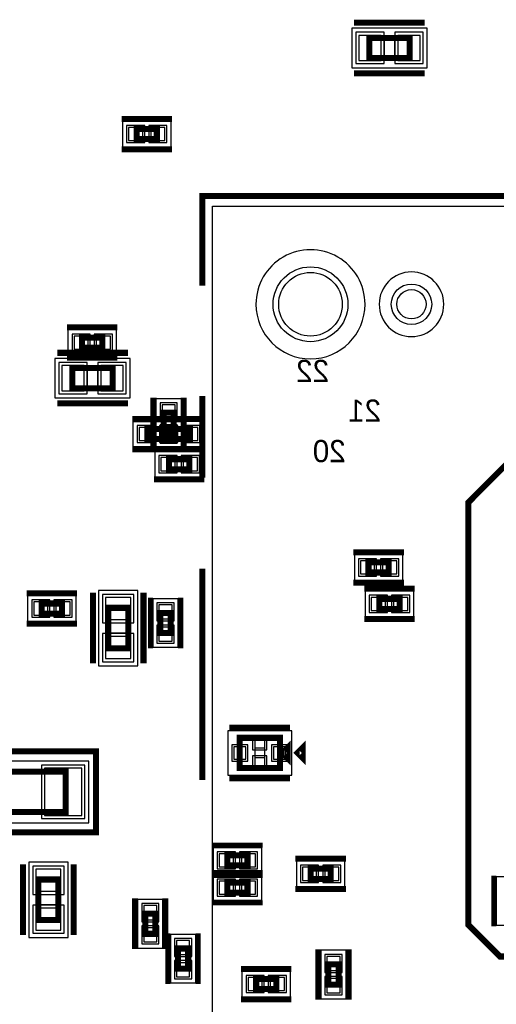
# Model space of a CAD drawing. Extents: x -10 to 137, y -32 to 198.
# Tile 32 of 64: x 48 to 60, y 73 to 98. Entities that reach past the tile are written whole.
import ezdxf

# ---------------------------------------------------------------- set-up
doc = ezdxf.new("R2010")
doc.units = 0
for name, color, linetype in [('PG_ASSEMBLY_BOTTOM', 52, 'CONTINUOUS'), ('PG_DFA_BOUND_BOTTOM', 254, 'CONTINUOUS'), ('PG_PASTEMASK_BOTTOM', 132, 'CONTINUOUS'), ('PG_PLACE_BOUND_BOTTOM', 73, 'CONTINUOUS'), ('PG_SILKSCREEN_BOTTOM', 2, 'CONTINUOUS'), ('PG_SOLDERMASK_BOTTOM', 212, 'CONTINUOUS'), ('PIN_BOTTOM', 2, 'CONTINUOUS'), ('PIN_PASTEMASK_BOTTOM', 132, 'CONTINUOUS'), ('PIN_SOLDERMASK_BOTTOM', 212, 'CONTINUOUS'), ('RKO_ALL', 40, 'CONTINUOUS'), ('VKO_BOTTOM', 173, 'CONTINUOUS')]:
    doc.layers.add(name, color=color, linetype=linetype)

msp = doc.modelspace()

# ---------------------------------------------------------------- linework, layer by layer
at = {"layer": 'PG_ASSEMBLY_BOTTOM', "const_width": 0.1524}
for points in [[(57.690766, 96.54286), (56.674766, 96.54286), (56.674766, 97.05086), (57.690766, 97.05086), (57.690766, 96.54286)], [(51.331622, 94.506542), (50.823622, 94.506542), (50.823622, 94.760542), (51.331622, 94.760542), (51.331622, 94.506542)], [(49.452022, 89.518236), (49.960022, 89.518236), (49.960022, 89.264236), (49.452022, 89.264236), (49.452022, 89.518236)], [(50.222658, 88.245188), (49.206658, 88.245188), (49.206658, 88.753188), (50.222658, 88.753188), (50.222658, 88.245188)], [(51.754532, 87.626952), (51.754532, 87.118952), (51.500532, 87.118952), (51.500532, 87.626952), (51.754532, 87.626952)], [(51.093624, 87.220044), (51.601624, 87.220044), (51.601624, 86.966044), (51.093624, 86.966044), (51.093624, 87.220044)], [(52.16144, 86.966044), (51.65344, 86.966044), (51.65344, 87.220044), (52.16144, 87.220044), (52.16144, 86.966044)], [(51.638454, 86.461854), (52.146454, 86.461854), (52.146454, 86.207854), (51.638454, 86.207854), (51.638454, 86.461854)], [(57.1627, 83.613498), (56.6547, 83.613498), (56.6547, 83.867498), (57.1627, 83.867498), (57.1627, 83.613498)], [(56.928512, 82.95005), (57.436512, 82.95005), (57.436512, 82.69605), (56.928512, 82.69605), (56.928512, 82.95005)], [(48.437546, 82.833718), (48.945546, 82.833718), (48.945546, 82.579718), (48.437546, 82.579718), (48.437546, 82.833718)], [(50.61458, 82.724752), (50.61458, 81.708752), (50.10658, 81.708752), (50.10658, 82.724752), (50.61458, 82.724752)], [(51.4223, 82.08899), (51.4223, 82.59699), (51.6763, 82.59699), (51.6763, 82.08899), (51.4223, 82.08899)], [(54.42712, 78.69555), (53.41112, 78.69555), (53.41112, 79.45755), (54.42712, 79.45755), (54.42712, 78.69555)], [(54.61762, 78.94955), (54.61762, 79.20355), (54.49062, 79.07655), (54.61762, 78.94955)], [(49.038764, 77.59065), (47.260764, 77.59065), (47.260764, 78.60665), (49.038764, 78.60665), (49.038764, 77.59065)], [(53.10378, 76.5048), (53.61178, 76.5048), (53.61178, 76.2508), (53.10378, 76.2508), (53.10378, 76.5048)], [(55.19801, 76.16571), (55.70601, 76.16571), (55.70601, 75.91171), (55.19801, 75.91171), (55.19801, 76.16571)], [(48.3489, 74.88047), (48.3489, 75.89647), (48.8569, 75.89647), (48.8569, 74.88047), (48.3489, 74.88047)], [(53.10378, 75.819), (53.61178, 75.819), (53.61178, 75.565), (53.10378, 75.565), (53.10378, 75.819)], [(51.03876, 74.52995), (51.03876, 75.03795), (51.29276, 75.03795), (51.29276, 74.52995), (51.03876, 74.52995)], [(51.864514, 73.653142), (51.864514, 74.161142), (52.118514, 74.161142), (52.118514, 73.653142), (51.864514, 73.653142)], [(55.64759, 73.25233), (55.64759, 73.76033), (55.90159, 73.76033), (55.90159, 73.25233), (55.64759, 73.25233)], [(54.33695, 73.14057), (53.82895, 73.14057), (53.82895, 73.39457), (54.33695, 73.39457), (54.33695, 73.14057)]]:
    msp.add_lwpolyline(points, dxfattribs=at)
at = {"layer": 'PG_DFA_BOUND_BOTTOM'}
for points in [[(58.129932, 96.30156), (58.129932, 97.29216), (56.2356, 97.29216), (56.2356, 96.30156)], [(51.68773, 94.316042), (51.68773, 94.951042), (50.467514, 94.951042), (50.467514, 94.316042)], [(49.095914, 89.708736), (49.095914, 89.073736), (50.31613, 89.073736), (50.31613, 89.708736)], [(50.661824, 88.003888), (50.661824, 88.994488), (48.767492, 88.994488), (48.767492, 88.003888)], [(51.945032, 86.762844), (51.310032, 86.762844), (51.310032, 87.98306), (51.945032, 87.98306)], [(51.957732, 86.775544), (50.737516, 86.775544), (50.737516, 87.410544), (51.957732, 87.410544)], [(52.517548, 86.775544), (52.517548, 87.410544), (51.297332, 87.410544), (51.297332, 86.775544)], [(51.282346, 86.652354), (51.282346, 86.017354), (52.502562, 86.017354), (52.502562, 86.652354)], [(57.518808, 83.422998), (57.518808, 84.057998), (56.298592, 84.057998), (56.298592, 83.422998)], [(50.85588, 83.163918), (49.86528, 83.163918), (49.86528, 81.269586), (50.85588, 81.269586)], [(48.081438, 83.024218), (48.081438, 82.389218), (49.301654, 82.389218), (49.301654, 83.024218)], [(51.2318, 81.732882), (51.8668, 81.732882), (51.8668, 82.953098), (51.2318, 82.953098)], [(56.572404, 83.14055), (56.572404, 82.50555), (57.79262, 82.50555), (57.79262, 83.14055)], [(54.723792, 78.51775), (54.723792, 79.63535), (53.114448, 79.63535), (53.114448, 78.51775)], [(49.622456, 77.32395), (49.622456, 78.87335), (46.677072, 78.87335), (46.677072, 77.32395)], [(52.747672, 76.6953), (52.747672, 76.0603), (53.967888, 76.0603), (53.967888, 76.6953)], [(48.1076, 74.441304), (49.0982, 74.441304), (49.0982, 76.335636), (48.1076, 76.335636)], [(54.841902, 76.35621), (54.841902, 75.72121), (56.062118, 75.72121), (56.062118, 76.35621)], [(52.747672, 76.0095), (52.747672, 75.3745), (53.967888, 75.3745), (53.967888, 76.0095)], [(60.504578, 75.96505), (59.869832, 75.96505), (59.869832, 74.744834), (60.504578, 74.744834)], [(50.84826, 74.173842), (51.48326, 74.173842), (51.48326, 75.394058), (50.84826, 75.394058)], [(51.674014, 73.297034), (52.309014, 73.297034), (52.309014, 74.51725), (51.674014, 74.51725)], [(55.45709, 72.896222), (56.09209, 72.896222), (56.09209, 74.116438), (55.45709, 74.116438)], [(54.693058, 72.95007), (54.693058, 73.58507), (53.472842, 73.58507), (53.472842, 72.95007)]]:
    msp.add_lwpolyline(points, close=True, dxfattribs=at)
at = {"layer": 'PG_PASTEMASK_BOTTOM'}
for points in [[(54.044088, 79.201518), (54.044088, 79.451454), (53.794152, 79.451454), (53.794152, 79.201518)], [(54.044088, 78.701646), (54.044088, 78.951582), (53.794152, 78.951582), (53.794152, 78.701646)]]:
    msp.add_lwpolyline(points, close=True, dxfattribs=at)
at = {"layer": 'PG_PLACE_BOUND_BOTTOM'}
for points in [[(57.690766, 96.54286), (56.674766, 96.54286), (56.674766, 97.05086), (57.690766, 97.05086)], [(51.331622, 94.506542), (50.823622, 94.506542), (50.823622, 94.760542), (51.331622, 94.760542)], [(78.385416, 67.16522), (52.731416, 67.16522), (52.731416, 92.81922), (78.385416, 92.81922)], [(49.452022, 89.518236), (49.960022, 89.518236), (49.960022, 89.264236), (49.452022, 89.264236)], [(50.222658, 88.245188), (49.206658, 88.245188), (49.206658, 88.753188), (50.222658, 88.753188)], [(51.754532, 87.118952), (51.500532, 87.118952), (51.500532, 87.626952), (51.754532, 87.626952)], [(51.601624, 86.966044), (51.093624, 86.966044), (51.093624, 87.220044), (51.601624, 87.220044)], [(52.16144, 86.966044), (51.65344, 86.966044), (51.65344, 87.220044), (52.16144, 87.220044)], [(51.638454, 86.461854), (52.146454, 86.461854), (52.146454, 86.207854), (51.638454, 86.207854)], [(57.1627, 83.613498), (56.6547, 83.613498), (56.6547, 83.867498), (57.1627, 83.867498)], [(56.928512, 82.95005), (57.436512, 82.95005), (57.436512, 82.69605), (56.928512, 82.69605)], [(48.437546, 82.833718), (48.945546, 82.833718), (48.945546, 82.579718), (48.437546, 82.579718)], [(50.61458, 82.724752), (50.61458, 81.708752), (50.10658, 81.708752), (50.10658, 82.724752)], [(51.4223, 82.08899), (51.4223, 82.59699), (51.6763, 82.59699), (51.6763, 82.08899)], [(54.42712, 78.69555), (53.41112, 78.69555), (53.41112, 79.45755), (54.42712, 79.45755)], [(49.038764, 77.59065), (47.260764, 77.59065), (47.260764, 78.60665), (49.038764, 78.60665)], [(53.10378, 76.5048), (53.61178, 76.5048), (53.61178, 76.2508), (53.10378, 76.2508)], [(55.19801, 76.16571), (55.70601, 76.16571), (55.70601, 75.91171), (55.19801, 75.91171)], [(48.3489, 74.88047), (48.3489, 75.89647), (48.8569, 75.89647), (48.8569, 74.88047)], [(53.10378, 75.819), (53.61178, 75.819), (53.61178, 75.565), (53.10378, 75.565)], [(51.03876, 74.52995), (51.03876, 75.03795), (51.29276, 75.03795), (51.29276, 74.52995)], [(51.864514, 73.653142), (51.864514, 74.161142), (52.118514, 74.161142), (52.118514, 73.653142)], [(55.64759, 73.25233), (55.64759, 73.76033), (55.90159, 73.76033), (55.90159, 73.25233)], [(54.33695, 73.14057), (53.82895, 73.14057), (53.82895, 73.39457), (54.33695, 73.39457)]]:
    msp.add_lwpolyline(points, close=True, dxfattribs=at)
at = {"layer": 'PG_SILKSCREEN_BOTTOM'}
for points, const_width in [([(58.071766, 97.43186), (56.293766, 97.43186)], 0.1524), ([(58.071766, 96.16186), (56.293766, 96.16186)], 0.1524), ([(51.712622, 95.014542), (50.442622, 95.014542)], 0.1524), ([(51.712622, 94.252542), (50.442622, 94.252542)], 0.1524), ([(52.477416, 90.818716), (52.477416, 93.07322), (64.202056, 93.07322)], 0.1524), ([(49.071022, 89.772236), (50.341022, 89.772236)], 0.1524), ([(50.603658, 89.134188), (48.825658, 89.134188)], 0.1524), ([(49.071022, 89.010236), (50.341022, 89.010236)], 0.1524), ([(52.477416, 85.992716), (52.477416, 88.050116)], 0.1524), ([(50.603658, 87.864188), (48.825658, 87.864188)], 0.1524), ([(51.246532, 88.007952), (51.246532, 86.737952)], 0.1524), ([(52.008532, 88.007952), (52.008532, 86.737952)], 0.1524), ([(50.712624, 87.474044), (51.982624, 87.474044)], 0.1524), ([(52.54244, 87.474044), (51.27244, 87.474044)], 0.1524), ([(50.712624, 86.712044), (51.982624, 86.712044)], 0.1524), ([(51.257454, 86.715854), (52.527454, 86.715854)], 0.1524), ([(52.54244, 86.712044), (51.27244, 86.712044)], 0.1524), ([(60.137802, 86.347046), (69.967602, 86.347046), (73.268586, 83.046062), (73.268586, 75.301094), (71.928228, 73.960736), (59.963812, 73.960736), (59.1693, 74.755248), (59.1693, 85.378544), (60.137802, 86.347046)], 0.1524), ([(51.257454, 85.953854), (52.527454, 85.953854)], 0.1524), ([(57.5437, 84.121498), (56.2737, 84.121498)], 0.1524), ([(52.477416, 78.395068), (52.477416, 83.706716)], 0.1524), ([(57.5437, 83.359498), (56.2737, 83.359498)], 0.1524), ([(48.056546, 83.087718), (49.326546, 83.087718)], 0.1524), ([(49.72558, 83.105752), (49.72558, 81.327752)], 0.1524), ([(50.99558, 83.105752), (50.99558, 81.327752)], 0.1524), ([(56.547512, 83.20405), (57.817512, 83.20405)], 0.1524), ([(51.1683, 81.70799), (51.1683, 82.97799)], 0.127), ([(51.9303, 81.70799), (51.9303, 82.97799)], 0.127), ([(56.547512, 82.44205), (57.817512, 82.44205)], 0.1524), ([(48.056546, 82.325718), (49.326546, 82.325718)], 0.1524), ([(54.68112, 79.71155), (53.15712, 79.71155)], 0.1524), ([(54.99862, 78.94955), (54.99862, 79.20355), (54.87162, 79.07655), (54.99862, 78.94955)], 0.1524), ([(49.800764, 77.08265), (46.498764, 77.08265), (46.498764, 79.11465), (49.800764, 79.11465), (49.800764, 77.08265)], 0.1524), ([(54.68112, 78.44155), (53.15712, 78.44155)], 0.1524), ([(52.72278, 76.7588), (53.99278, 76.7588)], 0.127), ([(54.81701, 76.41971), (56.08701, 76.41971)], 0.1524), ([(47.9679, 74.49947), (47.9679, 76.27747)], 0.1524), ([(49.2379, 74.49947), (49.2379, 76.27747)], 0.1524), ([(52.72278, 76.073), (53.99278, 76.073)], 0.127), ([(52.72278, 75.9968), (53.99278, 75.9968)], 0.127), ([(59.806332, 75.989942), (59.806332, 74.719942)], 0.127), ([(54.81701, 75.65771), (56.08701, 75.65771)], 0.1524), ([(50.78476, 74.14895), (50.78476, 75.41895)], 0.1524), ([(51.54676, 74.14895), (51.54676, 75.41895)], 0.1524), ([(52.72278, 75.311), (53.99278, 75.311)], 0.127), ([(51.610514, 73.272142), (51.610514, 74.542142)], 0.127), ([(52.372514, 73.272142), (52.372514, 74.542142)], 0.127), ([(55.39359, 72.87133), (55.39359, 74.14133)], 0.1524), ([(56.15559, 72.87133), (56.15559, 74.14133)], 0.1524), ([(54.71795, 73.64857), (53.44795, 73.64857)], 0.1524), ([(54.71795, 72.88657), (53.44795, 72.88657)], 0.1524)]:
    msp.add_lwpolyline(points, dxfattribs=dict(at, const_width=const_width))
at = {"layer": 'PG_SOLDERMASK_BOTTOM'}
for points in [[(54.09692, 79.15275), (54.09692, 79.50835), (53.74132, 79.50835), (53.74132, 79.15275)], [(54.09692, 78.64475), (54.09692, 79.00035), (53.74132, 79.00035), (53.74132, 78.64475)]]:
    msp.add_lwpolyline(points, close=True, dxfattribs=at)
at = {"layer": 'PIN_BOTTOM'}
for points in [[(56.9722, 96.47936), (56.9722, 97.11436), (56.4134, 97.11436), (56.4134, 96.47936)], [(57.952132, 96.47936), (57.952132, 97.11436), (57.393332, 97.11436), (57.393332, 96.47936)], [(50.975514, 94.468442), (50.975514, 94.798642), (50.619914, 94.798642), (50.619914, 94.468442)], [(51.53533, 94.468442), (51.53533, 94.798642), (51.17973, 94.798642), (51.17973, 94.468442)], [(49.248314, 89.556336), (49.248314, 89.226136), (49.603914, 89.226136), (49.603914, 89.556336)], [(49.80813, 89.556336), (49.80813, 89.226136), (50.16373, 89.226136), (50.16373, 89.556336)], [(49.504092, 88.181688), (49.504092, 88.816688), (48.945292, 88.816688), (48.945292, 88.181688)], [(50.484024, 88.181688), (50.484024, 88.816688), (49.925224, 88.816688), (49.925224, 88.181688)], [(51.792632, 87.83066), (51.462432, 87.83066), (51.462432, 87.47506), (51.792632, 87.47506)], [(50.889916, 87.258144), (50.889916, 86.927944), (51.245516, 86.927944), (51.245516, 87.258144)], [(51.805332, 86.927944), (51.805332, 87.258144), (51.449732, 87.258144), (51.449732, 86.927944)], [(51.449732, 87.258144), (51.449732, 86.927944), (51.805332, 86.927944), (51.805332, 87.258144)], [(51.792632, 87.270844), (51.462432, 87.270844), (51.462432, 86.915244), (51.792632, 86.915244)], [(52.365148, 86.927944), (52.365148, 87.258144), (52.009548, 87.258144), (52.009548, 86.927944)], [(51.434746, 86.499954), (51.434746, 86.169754), (51.790346, 86.169754), (51.790346, 86.499954)], [(51.994562, 86.499954), (51.994562, 86.169754), (52.350162, 86.169754), (52.350162, 86.499954)], [(56.806592, 83.575398), (56.806592, 83.905598), (56.450992, 83.905598), (56.450992, 83.575398)], [(57.366408, 83.575398), (57.366408, 83.905598), (57.010808, 83.905598), (57.010808, 83.575398)], [(50.67808, 82.986118), (50.04308, 82.986118), (50.04308, 82.427318), (50.67808, 82.427318)], [(56.724804, 82.98815), (56.724804, 82.65795), (57.080404, 82.65795), (57.080404, 82.98815)], [(57.28462, 82.98815), (57.28462, 82.65795), (57.64022, 82.65795), (57.64022, 82.98815)], [(48.233838, 82.871818), (48.233838, 82.541618), (48.589438, 82.541618), (48.589438, 82.871818)], [(48.793654, 82.871818), (48.793654, 82.541618), (49.149254, 82.541618), (49.149254, 82.871818)], [(51.3842, 82.445098), (51.7144, 82.445098), (51.7144, 82.800698), (51.3842, 82.800698)], [(51.3842, 81.885282), (51.7144, 81.885282), (51.7144, 82.240882), (51.3842, 82.240882)], [(50.67808, 82.006186), (50.04308, 82.006186), (50.04308, 81.447386), (50.67808, 81.447386)], [(54.04612, 78.69555), (54.04612, 79.45755), (53.79212, 79.45755), (53.79212, 78.69555)], [(53.571648, 78.92415), (53.571648, 79.22895), (53.266848, 79.22895), (53.266848, 78.92415)], [(54.571392, 78.92415), (54.571392, 79.22895), (54.266592, 79.22895), (54.266592, 78.92415)], [(49.444656, 77.50175), (49.444656, 78.69555), (48.504856, 78.69555), (48.504856, 77.50175)], [(52.900072, 76.5429), (52.900072, 76.2127), (53.255672, 76.2127), (53.255672, 76.5429)], [(53.459888, 76.5429), (53.459888, 76.2127), (53.815488, 76.2127), (53.815488, 76.5429)], [(48.2854, 75.599036), (48.9204, 75.599036), (48.9204, 76.157836), (48.2854, 76.157836)], [(54.994302, 76.20381), (54.994302, 75.87361), (55.349902, 75.87361), (55.349902, 76.20381)], [(55.554118, 76.20381), (55.554118, 75.87361), (55.909718, 75.87361), (55.909718, 76.20381)], [(52.900072, 75.8571), (52.900072, 75.5269), (53.255672, 75.5269), (53.255672, 75.8571)], [(53.459888, 75.8571), (53.459888, 75.5269), (53.815488, 75.5269), (53.815488, 75.8571)], [(51.00066, 74.886058), (51.33086, 74.886058), (51.33086, 75.241658), (51.00066, 75.241658)], [(48.2854, 74.619104), (48.9204, 74.619104), (48.9204, 75.177904), (48.2854, 75.177904)], [(51.00066, 74.326242), (51.33086, 74.326242), (51.33086, 74.681842), (51.00066, 74.681842)], [(51.826414, 74.00925), (52.156614, 74.00925), (52.156614, 74.36485), (51.826414, 74.36485)], [(51.826414, 73.449434), (52.156614, 73.449434), (52.156614, 73.805034), (51.826414, 73.805034)], [(55.60949, 73.608438), (55.93969, 73.608438), (55.93969, 73.964038), (55.60949, 73.964038)], [(53.980842, 73.10247), (53.980842, 73.43267), (53.625242, 73.43267), (53.625242, 73.10247)], [(54.540658, 73.10247), (54.540658, 73.43267), (54.185058, 73.43267), (54.185058, 73.10247)], [(55.60949, 73.048622), (55.93969, 73.048622), (55.93969, 73.404222), (55.60949, 73.404222)]]:
    msp.add_lwpolyline(points, close=True, dxfattribs=at)
for centre, radius in [((55.195978, 90.354658), 0.8001), ((57.735978, 90.354658), 0.3683)]:
    msp.add_circle(centre, radius, dxfattribs=at)
at = {"layer": 'PIN_PASTEMASK_BOTTOM'}
for points in [[(56.9722, 96.47936), (56.9722, 97.11436), (56.4134, 97.11436), (56.4134, 96.47936)], [(57.952132, 96.47936), (57.952132, 97.11436), (57.393332, 97.11436), (57.393332, 96.47936)], [(50.975514, 94.468442), (50.975514, 94.798642), (50.619914, 94.798642), (50.619914, 94.468442)], [(51.53533, 94.468442), (51.53533, 94.798642), (51.17973, 94.798642), (51.17973, 94.468442)], [(49.248314, 89.556336), (49.248314, 89.226136), (49.603914, 89.226136), (49.603914, 89.556336)], [(49.80813, 89.556336), (49.80813, 89.226136), (50.16373, 89.226136), (50.16373, 89.556336)], [(49.504092, 88.181688), (49.504092, 88.816688), (48.945292, 88.816688), (48.945292, 88.181688)], [(50.484024, 88.181688), (50.484024, 88.816688), (49.925224, 88.816688), (49.925224, 88.181688)], [(51.792632, 87.83066), (51.462432, 87.83066), (51.462432, 87.47506), (51.792632, 87.47506)], [(50.889916, 87.258144), (50.889916, 86.927944), (51.245516, 86.927944), (51.245516, 87.258144)], [(51.805332, 86.927944), (51.805332, 87.258144), (51.449732, 87.258144), (51.449732, 86.927944)], [(51.449732, 87.258144), (51.449732, 86.927944), (51.805332, 86.927944), (51.805332, 87.258144)], [(51.792632, 87.270844), (51.462432, 87.270844), (51.462432, 86.915244), (51.792632, 86.915244)], [(52.365148, 86.927944), (52.365148, 87.258144), (52.009548, 87.258144), (52.009548, 86.927944)], [(51.434746, 86.499954), (51.434746, 86.169754), (51.790346, 86.169754), (51.790346, 86.499954)], [(51.994562, 86.499954), (51.994562, 86.169754), (52.350162, 86.169754), (52.350162, 86.499954)], [(56.806592, 83.575398), (56.806592, 83.905598), (56.450992, 83.905598), (56.450992, 83.575398)], [(57.366408, 83.575398), (57.366408, 83.905598), (57.010808, 83.905598), (57.010808, 83.575398)], [(50.67808, 82.986118), (50.04308, 82.986118), (50.04308, 82.427318), (50.67808, 82.427318)], [(56.724804, 82.98815), (56.724804, 82.65795), (57.080404, 82.65795), (57.080404, 82.98815)], [(57.28462, 82.98815), (57.28462, 82.65795), (57.64022, 82.65795), (57.64022, 82.98815)], [(48.233838, 82.871818), (48.233838, 82.541618), (48.589438, 82.541618), (48.589438, 82.871818)], [(48.793654, 82.871818), (48.793654, 82.541618), (49.149254, 82.541618), (49.149254, 82.871818)], [(51.3842, 82.445098), (51.7144, 82.445098), (51.7144, 82.800698), (51.3842, 82.800698)], [(51.3842, 81.885282), (51.7144, 81.885282), (51.7144, 82.240882), (51.3842, 82.240882)], [(50.67808, 82.006186), (50.04308, 82.006186), (50.04308, 81.447386), (50.67808, 81.447386)], [(53.571648, 78.92415), (53.571648, 79.22895), (53.266848, 79.22895), (53.266848, 78.92415)], [(54.571392, 78.92415), (54.571392, 79.22895), (54.266592, 79.22895), (54.266592, 78.92415)], [(49.444656, 77.50175), (49.444656, 78.69555), (48.504856, 78.69555), (48.504856, 77.50175)], [(52.900072, 76.5429), (52.900072, 76.2127), (53.255672, 76.2127), (53.255672, 76.5429)], [(53.459888, 76.5429), (53.459888, 76.2127), (53.815488, 76.2127), (53.815488, 76.5429)], [(48.2854, 75.599036), (48.9204, 75.599036), (48.9204, 76.157836), (48.2854, 76.157836)], [(54.994302, 76.20381), (54.994302, 75.87361), (55.349902, 75.87361), (55.349902, 76.20381)], [(55.554118, 76.20381), (55.554118, 75.87361), (55.909718, 75.87361), (55.909718, 76.20381)], [(52.900072, 75.8571), (52.900072, 75.5269), (53.255672, 75.5269), (53.255672, 75.8571)], [(53.459888, 75.8571), (53.459888, 75.5269), (53.815488, 75.5269), (53.815488, 75.8571)], [(51.00066, 74.886058), (51.33086, 74.886058), (51.33086, 75.241658), (51.00066, 75.241658)], [(48.2854, 74.619104), (48.9204, 74.619104), (48.9204, 75.177904), (48.2854, 75.177904)], [(51.00066, 74.326242), (51.33086, 74.326242), (51.33086, 74.681842), (51.00066, 74.681842)], [(51.826414, 74.00925), (52.156614, 74.00925), (52.156614, 74.36485), (51.826414, 74.36485)], [(51.826414, 73.449434), (52.156614, 73.449434), (52.156614, 73.805034), (51.826414, 73.805034)], [(55.60949, 73.608438), (55.93969, 73.608438), (55.93969, 73.964038), (55.60949, 73.964038)], [(53.980842, 73.10247), (53.980842, 73.43267), (53.625242, 73.43267), (53.625242, 73.10247)], [(54.540658, 73.10247), (54.540658, 73.43267), (54.185058, 73.43267), (54.185058, 73.10247)], [(55.60949, 73.048622), (55.93969, 73.048622), (55.93969, 73.404222), (55.60949, 73.404222)]]:
    msp.add_lwpolyline(points, close=True, dxfattribs=at)
at = {"layer": 'PIN_SOLDERMASK_BOTTOM'}
for points in [[(57.0484, 96.40316), (57.0484, 97.19056), (56.3372, 97.19056), (56.3372, 96.40316)], [(58.028332, 96.40316), (58.028332, 97.19056), (57.317132, 97.19056), (57.317132, 96.40316)], [(51.026314, 94.417642), (51.026314, 94.849442), (50.569114, 94.849442), (50.569114, 94.417642)], [(51.58613, 94.417642), (51.58613, 94.849442), (51.12893, 94.849442), (51.12893, 94.417642)], [(49.197514, 89.607136), (49.197514, 89.175336), (49.654714, 89.175336), (49.654714, 89.607136)], [(49.75733, 89.607136), (49.75733, 89.175336), (50.21453, 89.175336), (50.21453, 89.607136)], [(49.580292, 88.105488), (49.580292, 88.892888), (48.869092, 88.892888), (48.869092, 88.105488)], [(50.560224, 88.105488), (50.560224, 88.892888), (49.849024, 88.892888), (49.849024, 88.105488)], [(51.843432, 87.88146), (51.411632, 87.88146), (51.411632, 87.42426), (51.843432, 87.42426)], [(50.839116, 87.308944), (50.839116, 86.877144), (51.296316, 86.877144), (51.296316, 87.308944)], [(51.856132, 86.877144), (51.856132, 87.308944), (51.398932, 87.308944), (51.398932, 86.877144)], [(51.398932, 87.308944), (51.398932, 86.877144), (51.856132, 86.877144), (51.856132, 87.308944)], [(51.843432, 87.321644), (51.411632, 87.321644), (51.411632, 86.864444), (51.843432, 86.864444)], [(52.415948, 86.877144), (52.415948, 87.308944), (51.958748, 87.308944), (51.958748, 86.877144)], [(51.383946, 86.550754), (51.383946, 86.118954), (51.841146, 86.118954), (51.841146, 86.550754)], [(51.943762, 86.550754), (51.943762, 86.118954), (52.400962, 86.118954), (52.400962, 86.550754)], [(56.857392, 83.524598), (56.857392, 83.956398), (56.400192, 83.956398), (56.400192, 83.524598)], [(57.417208, 83.524598), (57.417208, 83.956398), (56.960008, 83.956398), (56.960008, 83.524598)], [(48.183038, 82.922618), (48.183038, 82.490818), (48.640238, 82.490818), (48.640238, 82.922618)], [(48.742854, 82.922618), (48.742854, 82.490818), (49.200054, 82.490818), (49.200054, 82.922618)], [(50.75428, 83.062318), (49.96688, 83.062318), (49.96688, 82.351118), (50.75428, 82.351118)], [(56.674004, 83.03895), (56.674004, 82.60715), (57.131204, 82.60715), (57.131204, 83.03895)], [(57.23382, 83.03895), (57.23382, 82.60715), (57.69102, 82.60715), (57.69102, 83.03895)], [(51.3334, 82.394298), (51.7652, 82.394298), (51.7652, 82.851498), (51.3334, 82.851498)], [(51.3334, 81.834482), (51.7652, 81.834482), (51.7652, 82.291682), (51.3334, 82.291682)], [(50.75428, 82.082386), (49.96688, 82.082386), (49.96688, 81.371186), (50.75428, 81.371186)], [(53.622448, 78.87335), (53.622448, 79.27975), (53.216048, 79.27975), (53.216048, 78.87335)], [(54.622192, 78.87335), (54.622192, 79.27975), (54.215792, 79.27975), (54.215792, 78.87335)], [(49.520856, 77.42555), (49.520856, 78.77175), (48.428656, 78.77175), (48.428656, 77.42555)], [(52.849272, 76.5937), (52.849272, 76.1619), (53.306472, 76.1619), (53.306472, 76.5937)], [(53.409088, 76.5937), (53.409088, 76.1619), (53.866288, 76.1619), (53.866288, 76.5937)], [(48.2092, 75.522836), (48.9966, 75.522836), (48.9966, 76.234036), (48.2092, 76.234036)], [(54.943502, 76.25461), (54.943502, 75.82281), (55.400702, 75.82281), (55.400702, 76.25461)], [(55.503318, 76.25461), (55.503318, 75.82281), (55.960518, 75.82281), (55.960518, 76.25461)], [(52.849272, 75.9079), (52.849272, 75.4761), (53.306472, 75.4761), (53.306472, 75.9079)], [(53.409088, 75.9079), (53.409088, 75.4761), (53.866288, 75.4761), (53.866288, 75.9079)], [(48.2092, 74.542904), (48.9966, 74.542904), (48.9966, 75.254104), (48.2092, 75.254104)], [(50.94986, 74.835258), (51.38166, 74.835258), (51.38166, 75.292458), (50.94986, 75.292458)], [(50.94986, 74.275442), (51.38166, 74.275442), (51.38166, 74.732642), (50.94986, 74.732642)], [(51.775614, 73.95845), (52.207414, 73.95845), (52.207414, 74.41565), (51.775614, 74.41565)], [(55.55869, 73.557638), (55.99049, 73.557638), (55.99049, 74.014838), (55.55869, 74.014838)], [(51.775614, 73.398634), (52.207414, 73.398634), (52.207414, 73.855834), (51.775614, 73.855834)], [(54.031642, 73.05167), (54.031642, 73.48347), (53.574442, 73.48347), (53.574442, 73.05167)], [(54.591458, 73.05167), (54.591458, 73.48347), (54.134258, 73.48347), (54.134258, 73.05167)], [(55.55869, 72.997822), (55.99049, 72.997822), (55.99049, 73.455022), (55.55869, 73.455022)]]:
    msp.add_lwpolyline(points, close=True, dxfattribs=at)
for centre, radius in [((55.195978, 90.354658), 0.9398), ((57.735978, 90.354658), 0.508)]:
    msp.add_circle(centre, radius, dxfattribs=at)
at = {"layer": 'RKO_ALL'}
for points in [[(56.567578, 90.354658, 1), (53.824297, 90.354739, 1)], [(58.548778, 90.354658, 1), (56.923178, 90.354658, 1)]]:
    msp.add_lwpolyline(points, format="xyb", close=True, dxfattribs=at)
at = {"layer": 'VKO_BOTTOM'}
for points in [[(57.309766, 97.05086), (57.309766, 96.54286), (57.055766, 96.54286), (57.055766, 97.05086)], [(49.841658, 88.753188), (49.841658, 88.245188), (49.587658, 88.245188), (49.587658, 88.753188)], [(50.10658, 82.343752), (50.61458, 82.343752), (50.61458, 82.089752), (50.10658, 82.089752)], [(48.8569, 75.26147), (48.3489, 75.26147), (48.3489, 75.51547), (48.8569, 75.51547)]]:
    msp.add_lwpolyline(points, close=True, dxfattribs=at)

# ---------------------------------------------------------------- texts
at = {"layer": 'PG_SILKSCREEN_BOTTOM', "text_generation_flag": 2}
for s, p in [('22', (55.665116, 88.39962)), ('21', (56.972454, 87.401654)), ('20', (56.083454, 86.385654))]:
    msp.add_text(s, height=0.5588, dxfattribs=at).set_placement(p)

doc.saveas('drawing.dxf')
